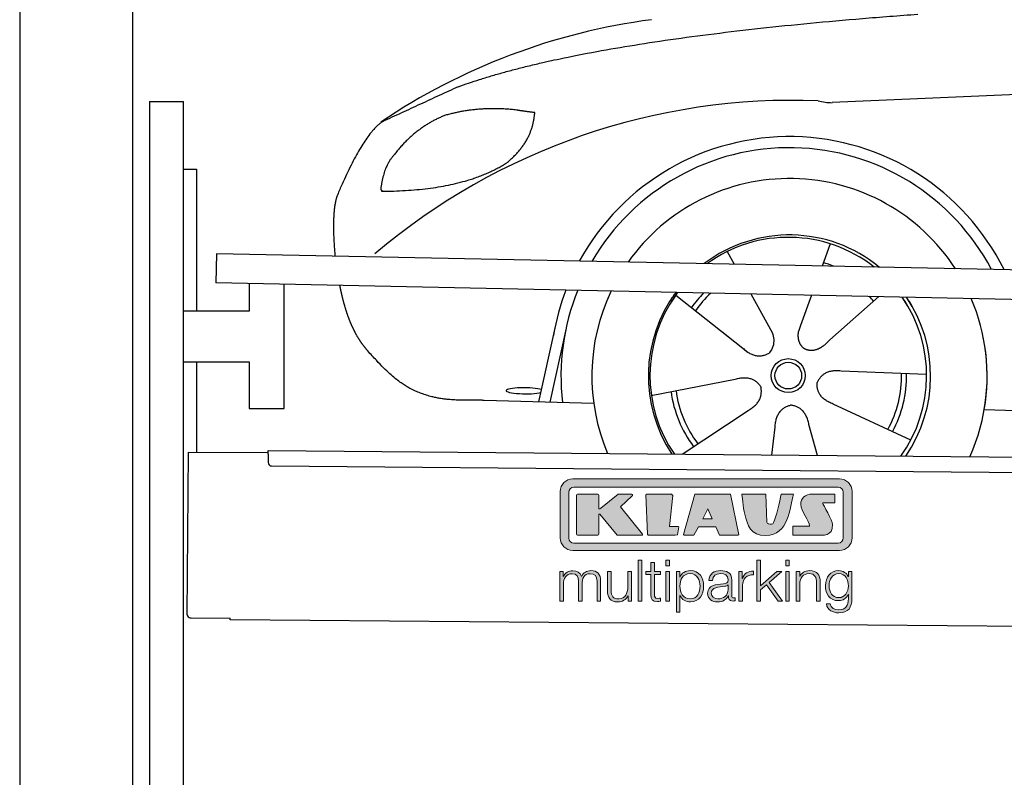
# Model space of a CAD drawing. Header units: millimetres. Extents: x -411 to 6777, y 0 to 6777.
# Tile 2 of 6: x 0 to 1744, y 4015 to 5357. Entities that reach past the tile are written whole.
import ezdxf

# ---------------------------------------------------------------- set-up
doc = ezdxf.new("R2010")
doc.units = ezdxf.units.MM
for name, color, linetype, lineweight in [('car', 10, 'Continuous', 25), ('Gebäude', 7, 'Continuous', 25), ('Logo', 7, 'Continuous', 25), ('Plattform', 7, 'Continuous', 25), ('Ständer hinten', 7, 'Continuous', 25)]:
    doc.layers.add(name, color=color, linetype=linetype, lineweight=lineweight)

# ---------------------------------------------------------------- blocks, each defined once
blk = doc.blocks.new('Car')
at = {"layer": 'car'}
for p, q in [((1389.6, 4973), (1375.7, 4933.4)), ((1207.5, 4957.6), (1220.2, 4935.1)), ((1249.8, 4882.9), (1288.3, 4814.6)), ((1117.2, 4879.5), (1236.7, 4786.6)), ((1357.5, 4881.6), (1338.5, 4827.7)), ((1476.7, 4880.2), (1390.5, 4802.7)), ((876.6, 4688.2), (903.9, 4819.2)), ((923.4, 4818.9), (896.1, 4687.9)), ((1199.3, 4815.7), (1245.8, 4779.5)), ((1338.5, 4827.7), (1334.8, 4817.3)), ((1562.6, 4742.7), (1411.3, 4747.7)), ((1075.5, 4701.5), (1223.9, 4731.8)), ((973.6, 4686.5), (779.4, 4690)), ((1131, 4597.7), (1247.2, 4676.5)), ((1535.5, 4626.5), (1397.6, 4689.2)), ((1665.2, 4681.7), (3714.2, 4647)), ((1289.7, 4597.8), (1295.3, 4647.4)), ((1370.9, 4597.9), (1355.1, 4652.5))]:
    blk.add_line(p, q, dxfattribs=at)
for radius in [30.1, 23.6]:
    blk.add_circle((1317.7, 4738.7), radius, dxfattribs=at)
for centre, radius, start, end in [((1226.7, 4255.6), 1122.3, 98.0395, 124.4377), ((1331.3, 4085.2), 1141.2, 88.2487, 130.916), ((1392.6, 5340.2), 117.4, 256.9855, 269.1884), ((1319.8, 4737.9), 424.2, 26.9197, 151.8432), ((1319.8, 4737.9), 404.6, 28.3768, 150.3862), ((1319.8, 4737.9), 350, 33.4585, 145.3045), ((1319.8, 4737.9), 250, 51.0494, 127.7135), ((1317.7, 4738.7), 245, 52.2371, 126.5259), ((1317.7, 4738.7), 209.6, 68.0621, 73.3995), ((1319.8, 4737.9), 424.2, 159.4632, 170.7471), ((1319.8, 4737.9), 404.6, 158.4572, 187.1619), ((1319.8, 4737.9), 350, 155.0104, 203.6179), ((1319.8, 4737.9), 350, 155.0104, 157.8717), ((1319.8, 4737.9), 250, 144.1237, 214.1037), ((1319.8, 4737.9), 250, 144.1237, 148.496), ((1317.7, 4738.7), 245, 143.5289, 148.0172), ((1317.7, 4738.7), 209.6, 136.2024, 145.3995), ((1317.7, 4738.7), 200.6, 133.7482, 145.5463), ((1317.7, 4738.7), 245, 144.9266, 215.1376), ((1317.7, 4738.7), 200.6, 41.6402, 44.9032), ((1317.7, 4738.7), 245, 30.7457, 35.1225), ((1317.7, 4738.7), 245, 324.9119, 35.1225), ((1319.8, 4737.9), 250, 30.267, 34.5277), ((1319.8, 4737.9), 250, 325.9458, 34.5277), ((1319.8, 4737.9), 350, 350.7505, 23.641), ((1319.8, 4737.9), 350, 336.4317, 11.924), ((1317.7, 4738.7), 200.6, 332.1152, 1.5463), ((1317.7, 4738.7), 209.6, 332.262, 1.3995), ((1317.7, 4738.7), 209.6, 188.262, 217.3995), ((1317.7, 4738.7), 200.6, 188.1152, 217.5463)]:
    blk.add_arc(centre, radius, start, end, dxfattribs=at)
blk.add_ellipse((851.9, 4707.6), major_axis=(33.6, 0), ratio=0.157274, start_param=0.513473, end_param=5.704241, dxfattribs=at)
for points, degree in [([(728.6, 5245), (964.4, 5333.8), (1541, 5381)], 2), ([(4699.6, 5337), (3823, 5357.3), (1391, 5222.9)], 2), ([(728.6, 5245), (594.9, 5181.9)], 1), ([(831.9, 5204.7), (764.2, 5211.8), (705, 5193.8)], 2), ([(815.6, 5111.1), (861.3, 5148.5), (864.5, 5200.4)], 2), ([(864.5, 5200.4), (846.8, 5202.3), (831.9, 5204.7)], 2), ([(594.9, 5181.9), (560.5, 5158.8), (516.4, 5051.3)], 2), ([(705, 5193.8), (652.9, 5172.6), (615.3, 5122.3)], 2), ([(615.3, 5122.3), (597.2, 5102.3), (592.9, 5061)], 2), ([(594.2, 5058.7), (738.9, 5060.6), (815.6, 5111.1)], 2), ([(592.9, 5061), (596.3, 5060.8), (594.2, 5058.7)], 2), ([(516.4, 5051.3), (510.1, 5035.4), (508.3, 5006.9), (509.7, 4974.5), (513.3, 4942.7)], 4), ([(1236.7, 4786.6), (1260.2, 4764.9), (1283.4, 4778.4)], 2), ([(1411.3, 4747.7), (1379.6, 4751.4), (1368.8, 4726.8)], 2), ([(1223.9, 4731.8), (1254.5, 4740.8), (1269.3, 4718.4)], 2), ([(1397.6, 4689.2), (1367.5, 4700), (1368.8, 4726.8)], 2), ([(1247.2, 4676.5), (1275, 4692.2), (1269.3, 4718.4)], 2), ([(1295.3, 4647.4), (1296.2, 4679.4), (1322.1, 4686.5)], 2), ([(1355.1, 4652.5), (1348.8, 4683.8), (1322.1, 4686.5)], 2)]:
    blk.add_open_spline(points, degree=degree, dxfattribs=at)
for points, degree, knots in [([(521.6, 4891.4), (522.5, 4887.2), (523.4, 4883), (524.4, 4878.9), (525.4, 4874.8), (529, 4860), (533.1, 4846.4), (537.6, 4834), (542.6, 4822.7)], 4, [0.4914944, 0.4914944, 0.4914944, 0.4914944, 0.4914944, 0.5422469, 0.5422469, 0.5422469, 0.5422469, 0.728655, 0.728655, 0.728655, 0.728655, 0.728655]), ([(542.3, 4823.4), (543.7, 4820.2), (545.1, 4817.1), (546.6, 4814.1), (548, 4811.3), (553.8, 4800.2), (559.8, 4790.9), (566.1, 4783), (572.7, 4775.6)], 4, [0.7288005, 0.7288005, 0.7288005, 0.7288005, 0.7288005, 0.7843928, 0.7843928, 0.7843928, 0.7843928, 1, 1, 1, 1, 1]), ([(1288.3, 4814.6), (1290, 4810.5), (1291, 4806.6), (1291.3, 4802.7), (1292.1, 4794.1), (1289.4, 4786), (1283.4, 4778.4)], 3, [0.2167758, 0.2167758, 0.2167758, 0.2167758, 0.4600873, 0.4600873, 0.4600873, 1, 1, 1, 1]), ([(1334.8, 4817.3), (1334.2, 4814.2), (1334, 4811.2), (1334.1, 4808.2), (1334.5, 4805.4), (1335.3, 4799.7), (1337.4, 4794.3), (1340.9, 4789.8), (1345.9, 4786.8)], 4, [0.3191838, 0.3191838, 0.3191838, 0.3191838, 0.3191838, 0.5438253, 0.5438253, 0.5438253, 0.5438253, 1, 1, 1, 1, 1]), ([(1390.5, 4802.7), (1390.5, 4802.7), (1390.5, 4802.7), (1390.5, 4802.7), (1390.5, 4802.7), (1381.5, 4792.8), (1370.9, 4782.8), (1356.7, 4780.3), (1345.9, 4786.8)], 4, [-0.000003, -0.000003, -0.000003, -0.000003, -0.000003, 0, 0, 0, 0, 1, 1, 1, 1, 1]), ([(779.4, 4690), (754.7, 4690.4), (699.1, 4686.3), (662.9, 4699.9), (619, 4724.6), (572.7, 4775.6)], 4, [0, 0, 0, 0, 0, 0.597866, 1, 1, 1, 1, 1])]:
    blk.add_open_spline(points, degree=degree, knots=knots, dxfattribs=at)
blk = doc.blocks.new('KLAUS')
at = {"layer": 'Logo'}
h = blk.add_hatch(color=8, dxfattribs=at)
h.dxf.hatch_style = 2
edge = h.paths.add_edge_path()
edge.add_spline(control_points=[(3.6, 29.09), (2.88, 29.09), (2.3, 28.51), (2.3, 27.8), (2.3, 27.8), (2.3, 16.11), (2.3, 16.11), (2.3, 15.39), (2.88, 14.81), (3.6, 14.81), (3.6, 14.81), (71.16, 14.81), (71.16, 14.81), (71.88, 14.81), (72.46, 15.39), (72.46, 16.11), (72.46, 16.11), (72.46, 27.8), (72.46, 27.8), (72.46, 28.51), (71.88, 29.09), (71.16, 29.09), (71.16, 29.09), (3.6, 29.09), (3.6, 29.09), (3.6, 29.09), (3.6, 29.09), (3.6, 29.09)], knot_values=[0, 0, 0, 0, 1, 1, 1, 2, 2, 2, 3, 3, 3, 4, 4, 4, 5, 5, 5, 6, 6, 6, 7, 7, 7, 8, 8, 8, 9, 9, 9, 9], degree=3, periodic=0)
edge = h.paths.add_edge_path()
edge.add_spline(control_points=[(3.35, 31.23), (3.35, 31.23), (71.47, 31.23), (71.47, 31.23), (73.26, 31.23), (74.71, 29.77), (74.71, 27.99), (74.71, 27.99), (74.71, 16.17), (74.71, 16.17), (74.71, 14.38), (73.26, 12.93), (71.47, 12.93), (71.47, 12.93), (3.35, 12.93), (3.35, 12.93), (1.56, 12.93), (0.11, 14.38), (0.11, 16.17), (0.11, 16.17), (0.11, 27.99), (0.11, 27.99), (0.11, 29.77), (1.56, 31.23), (3.35, 31.23), (3.35, 31.23), (3.35, 31.23), (3.35, 31.23)], knot_values=[0, 0, 0, 0, 1, 1, 1, 2, 2, 2, 3, 3, 3, 4, 4, 4, 5, 5, 5, 6, 6, 6, 7, 7, 7, 8, 8, 8, 9, 9, 9, 9], degree=3, periodic=0)
h = blk.add_hatch(color=8, dxfattribs=at)
h.dxf.hatch_style = 2
edge = h.paths.add_edge_path()
edge.add_spline(control_points=[(4.5, 27.33), (4.5, 27.33), (9.7, 27.33), (9.7, 27.33), (9.84, 27.33), (9.96, 27.22), (9.96, 27.08), (9.96, 27.08), (9.96, 23.69), (9.96, 23.69), (9.96, 23.69), (9.94, 23.64), (10.04, 23.59), (10.14, 23.53), (10.2, 23.57), (10.2, 23.57), (10.2, 23.57), (10.51, 23.75), (10.51, 23.75), (10.51, 23.75), (14.94, 27.33), (14.94, 27.33), (14.94, 27.33), (18.41, 27.33), (18.41, 27.33), (18.41, 27.33), (18.49, 27.33), (18.56, 27.2), (18.65, 27.04), (18.53, 26.91), (18.53, 26.91), (18.53, 26.91), (15.49, 24.11), (15.49, 24.11), (15.49, 24.11), (21.14, 17.06), (21.14, 17.06), (21.14, 17.06), (21.13, 16.91), (21.13, 16.91), (21.08, 16.84), (20.99, 16.82), (20.99, 16.82), (20.99, 16.82), (14.7, 16.82), (14.7, 16.82), (14.7, 16.82), (10.26, 22.17), (10.26, 22.17), (10.26, 22.17), (10.19, 22.24), (10.08, 22.21), (9.97, 22.18), (9.96, 22.11), (9.96, 22.11), (9.96, 22.11), (9.96, 17.08), (9.96, 17.08), (9.96, 16.94), (9.84, 16.82), (9.7, 16.82), (9.7, 16.82), (4.5, 16.82), (4.5, 16.82), (4.36, 16.82), (4.25, 16.94), (4.25, 17.08), (4.25, 17.08), (4.25, 27.08), (4.25, 27.08), (4.25, 27.22), (4.36, 27.33), (4.5, 27.33), (4.5, 27.33), (4.5, 27.33), (4.5, 27.33)], knot_values=[0, 0, 0, 0, 1, 1, 1, 2, 2, 2, 3, 3, 3, 4, 4, 4, 5, 5, 5, 6, 6, 6, 7, 7, 7, 8, 8, 8, 9, 9, 9, 10, 10, 10, 11, 11, 11, 12, 12, 12, 13, 13, 13, 14, 14, 14, 15, 15, 15, 16, 16, 16, 17, 17, 17, 18, 18, 18, 19, 19, 19, 20, 20, 20, 21, 21, 21, 22, 22, 22, 23, 23, 23, 24, 24, 24, 25, 25, 25, 25], degree=3, periodic=0)
h = blk.add_hatch(color=8, dxfattribs=at)
h.dxf.hatch_style = 2
h.paths.add_polyline_path([(22.42, 17.06), (21.97, 27.15), (22.24, 27.33), (28.55, 27.33), (28.86, 26.97), (28.01, 19.08), (30.26, 19.07), (30.44, 18.95), (30.08, 16.95), (29.49, 16.82), (22.6, 16.82)])
h = blk.add_hatch(color=8, dxfattribs=at)
h.paths.add_polyline_path([(36.52, 21.01), (38.93, 21.01), (37.87, 23.57)])
h.paths.add_polyline_path([(34.52, 27.33), (43.65, 27.33), (45.76, 16.94), (45.57, 16.82), (40.83, 16.82), (39.89, 18.95), (35.42, 18.95), (34.27, 16.82), (31.78, 16.82), (31.66, 17)])
h = blk.add_hatch(color=8, dxfattribs=at)
h.dxf.hatch_style = 2
edge = h.paths.add_edge_path()
edge.add_spline(control_points=[(52.69, 27.32), (52.69, 27.32), (52.88, 20.14), (52.88, 20.14), (53.01, 19.89), (53.2, 19.77), (53.43, 19.71), (53.91, 19.59), (54.43, 19.57), (54.64, 20.03), (55.23, 21.34), (56.27, 25.45), (56.6, 27.33), (56.6, 27.33), (59.77, 27.33), (59.77, 27.33), (58.77, 23.9), (58.56, 16.82), (52.63, 16.76), (48.72, 16.72), (48.01, 19.35), (47.27, 22.24), (46.89, 23.68), (46.54, 27.33), (46.54, 27.33), (46.54, 27.33), (52.69, 27.32), (52.69, 27.32), (52.69, 27.32), (52.69, 27.32), (52.69, 27.32)], knot_values=[0, 0, 0, 0, 1, 1, 1, 2, 2, 2, 3, 3, 3, 4, 4, 4, 5, 5, 5, 6, 6, 6, 7, 7, 7, 8, 8, 8, 9, 9, 9, 10, 10, 10, 10], degree=3, periodic=0)
h = blk.add_hatch(color=8, dxfattribs=at)
h.dxf.hatch_style = 2
edge = h.paths.add_edge_path()
edge.add_spline(control_points=[(64.46, 27.33), (64.46, 27.33), (70.31, 27.33), (70.31, 27.33), (70.31, 26.52), (70.31, 26.02), (70.31, 25.12), (70.31, 25.12), (67.3, 25.12), (67.3, 25.12), (67.24, 25.04), (67.25, 25.11), (67.25, 24.91), (67.25, 24.88), (69.73, 20.38), (69.73, 19.57), (69.73, 16.4), (67.22, 16.81), (65.9, 16.82), (65.9, 16.82), (59.59, 16.82), (59.59, 16.82), (59.59, 17.76), (59.59, 18.23), (59.59, 19.14), (59.59, 19.14), (63.75, 19.14), (63.75, 19.14), (63.82, 19.22), (63.81, 19.11), (63.81, 19.31), (63.81, 20.32), (61.58, 23.06), (61.58, 24.63), (61.58, 26.33), (62.83, 27.34), (64.46, 27.33), (64.46, 27.33), (64.46, 27.33), (64.46, 27.33)], knot_values=[0, 0, 0, 0, 1, 1, 1, 2, 2, 2, 3, 3, 3, 4, 4, 4, 5, 5, 5, 6, 6, 6, 7, 7, 7, 8, 8, 8, 9, 9, 9, 10, 10, 10, 11, 11, 11, 12, 12, 12, 13, 13, 13, 13], degree=3, periodic=0)
h = blk.add_hatch(color=30, dxfattribs=at)
h.dxf.hatch_style = 2
h.paths.add_polyline_path([(20.07, 0), (20.99, 0), (20.99, 10.45), (20.07, 10.45)])
h = blk.add_hatch(color=30, dxfattribs=at)
h.paths.add_polyline_path([(27.1, 0), (28.03, 0), (28.03, 7.55), (27.1, 7.55)])
h.paths.add_polyline_path([(27.1, 8.98), (28.03, 8.98), (28.03, 10.45), (27.1, 10.45)])
h = blk.add_hatch(color=30, dxfattribs=at)
h.dxf.hatch_style = 2
h.paths.add_polyline_path([(50.4, 0), (51.32, 0), (51.32, 2.87), (52.82, 4.11), (55.8, 0), (56.96, 0), (53.52, 4.76), (56.74, 7.55), (55.51, 7.55), (51.32, 3.89), (51.32, 10.45), (50.4, 10.45)])
h = blk.add_hatch(color=30, dxfattribs=at)
h.paths.add_polyline_path([(57.74, 0), (58.66, 0), (58.66, 7.55), (57.74, 7.55)])
h.paths.add_polyline_path([(57.74, 8.98), (58.66, 8.98), (58.66, 10.45), (57.74, 10.45)])
h = blk.add_hatch(color=30, dxfattribs=at)
h.dxf.hatch_style = 2
edge = h.paths.add_edge_path()
edge.add_spline(control_points=[(0, 0), (0, 0), (0.92, 0), (0.92, 0), (0.92, 0), (0.92, 4.22), (0.92, 4.22), (0.94, 5.8), (1.58, 7), (3.18, 7), (4.35, 7), (4.77, 6.15), (4.76, 5.12), (4.76, 5.12), (4.76, 0), (4.76, 0), (4.76, 0), (5.68, 0), (5.68, 0), (5.68, 0), (5.68, 4.27), (5.68, 4.27), (5.68, 5.68), (6.14, 7), (7.73, 7), (9.05, 7), (9.52, 6.32), (9.52, 5.08), (9.52, 5.08), (9.52, 0), (9.52, 0), (9.52, 0), (10.44, 0), (10.44, 0), (10.44, 0), (10.44, 5.12), (10.44, 5.12), (10.44, 6.91), (9.59, 7.77), (7.94, 7.77), (6.94, 7.77), (5.99, 7.29), (5.54, 6.3), (5.26, 7.29), (4.36, 7.77), (3.37, 7.77), (2.17, 7.77), (1.38, 7.19), (0.89, 6.28), (0.89, 6.28), (0.85, 6.28), (0.85, 6.28), (0.85, 6.28), (0.85, 7.55), (0.85, 7.55), (0.85, 7.55), (0, 7.55), (0, 7.55), (0, 7.55), (0, 0), (0, 0), (0, 0), (0, 0), (0, 0)], knot_values=[0, 0, 0, 0, 1, 1, 1, 2, 2, 2, 3, 3, 3, 4, 4, 4, 5, 5, 5, 6, 6, 6, 7, 7, 7, 8, 8, 8, 9, 9, 9, 10, 10, 10, 11, 11, 11, 12, 12, 12, 13, 13, 13, 14, 14, 14, 15, 15, 15, 16, 16, 16, 17, 17, 17, 18, 18, 18, 19, 19, 19, 20, 20, 20, 21, 21, 21, 21], degree=3, periodic=0)
h = blk.add_hatch(color=30, dxfattribs=at)
h.dxf.hatch_style = 2
edge = h.paths.add_edge_path()
edge.add_spline(control_points=[(18.31, 7.55), (18.31, 7.55), (17.39, 7.55), (17.39, 7.55), (17.39, 7.55), (17.39, 3.59), (17.39, 3.59), (17.39, 2.05), (16.7, 0.56), (15.12, 0.56), (13.66, 0.56), (13.15, 1.27), (13.1, 2.64), (13.1, 2.64), (13.1, 7.55), (13.1, 7.55), (13.1, 7.55), (12.18, 7.55), (12.18, 7.55), (12.18, 7.55), (12.18, 2.65), (12.18, 2.65), (12.18, 0.89), (12.93, -0.22), (14.83, -0.22), (15.96, -0.22), (16.95, 0.35), (17.44, 1.36), (17.44, 1.36), (17.47, 1.36), (17.47, 1.36), (17.47, 1.36), (17.47, 0), (17.47, 0), (17.47, 0), (18.31, 0), (18.31, 0), (18.31, 0), (18.31, 7.55), (18.31, 7.55), (18.31, 7.55), (18.31, 7.55), (18.31, 7.55)], knot_values=[0, 0, 0, 0, 1, 1, 1, 2, 2, 2, 3, 3, 3, 4, 4, 4, 5, 5, 5, 6, 6, 6, 7, 7, 7, 8, 8, 8, 9, 9, 9, 10, 10, 10, 11, 11, 11, 12, 12, 12, 13, 13, 13, 14, 14, 14, 14], degree=3, periodic=0)
h = blk.add_hatch(color=30, dxfattribs=at)
h.dxf.hatch_style = 2
edge = h.paths.add_edge_path()
edge.add_spline(control_points=[(24.22, 9.82), (24.22, 9.82), (23.3, 9.82), (23.3, 9.82), (23.3, 9.82), (23.3, 7.55), (23.3, 7.55), (23.3, 7.55), (21.98, 7.55), (21.98, 7.55), (21.98, 7.55), (21.98, 6.78), (21.98, 6.78), (21.98, 6.78), (23.3, 6.78), (23.3, 6.78), (23.3, 6.78), (23.3, 1.61), (23.3, 1.61), (23.28, 0.32), (23.71, -0.09), (24.94, -0.09), (25.22, -0.09), (25.48, -0.06), (25.76, -0.06), (25.76, -0.06), (25.76, 0.73), (25.76, 0.73), (25.5, 0.7), (25.23, 0.69), (24.97, 0.69), (24.31, 0.73), (24.22, 1.08), (24.22, 1.68), (24.22, 1.68), (24.22, 6.78), (24.22, 6.78), (24.22, 6.78), (25.76, 6.78), (25.76, 6.78), (25.76, 6.78), (25.76, 7.55), (25.76, 7.55), (25.76, 7.55), (24.22, 7.55), (24.22, 7.55), (24.22, 7.55), (24.22, 9.82), (24.22, 9.82), (24.22, 9.82), (24.22, 9.82), (24.22, 9.82)], knot_values=[0, 0, 0, 0, 1, 1, 1, 2, 2, 2, 3, 3, 3, 4, 4, 4, 5, 5, 5, 6, 6, 6, 7, 7, 7, 8, 8, 8, 9, 9, 9, 10, 10, 10, 11, 11, 11, 12, 12, 12, 13, 13, 13, 14, 14, 14, 15, 15, 15, 16, 16, 16, 17, 17, 17, 17], degree=3, periodic=0)
h = blk.add_hatch(color=30, dxfattribs=at)
edge = h.paths.add_edge_path()
edge.add_spline(control_points=[(35.84, 3.78), (35.84, 2.21), (35.12, 0.56), (33.37, 0.56), (31.4, 0.56), (30.72, 2.21), (30.72, 3.78), (30.72, 5.49), (31.33, 7), (33.37, 7), (35.12, 7), (35.84, 5.34), (35.84, 3.78), (35.84, 3.78), (35.84, 3.78), (35.84, 3.78)], knot_values=[0, 0, 0, 0, 1, 1, 1, 2, 2, 2, 3, 3, 3, 4, 4, 4, 5, 5, 5, 5], degree=3, periodic=0)
edge = h.paths.add_edge_path()
edge.add_spline(control_points=[(29.79, -2.8), (29.79, -2.8), (30.72, -2.8), (30.72, -2.8), (30.72, -2.8), (30.72, 1.43), (30.72, 1.43), (30.72, 1.43), (30.74, 1.43), (30.74, 1.43), (31.14, 0.35), (32.24, -0.22), (33.37, -0.22), (35.66, -0.22), (36.76, 1.64), (36.76, 3.78), (36.76, 5.91), (35.66, 7.77), (33.37, 7.77), (32.15, 7.77), (31.1, 7.14), (30.67, 6.12), (30.67, 6.12), (30.64, 6.12), (30.64, 6.12), (30.64, 6.12), (30.64, 7.55), (30.64, 7.55), (30.64, 7.55), (29.79, 7.55), (29.79, 7.55), (29.79, 7.55), (29.79, -2.8), (29.79, -2.8), (29.79, -2.8), (29.79, -2.8), (29.79, -2.8)], knot_values=[0, 0, 0, 0, 1, 1, 1, 2, 2, 2, 3, 3, 3, 4, 4, 4, 5, 5, 5, 6, 6, 6, 7, 7, 7, 8, 8, 8, 9, 9, 9, 10, 10, 10, 11, 11, 11, 12, 12, 12, 12], degree=3, periodic=0)
h = blk.add_hatch(color=30, dxfattribs=at)
edge = h.paths.add_edge_path()
edge.add_spline(control_points=[(43.03, 2.93), (43.04, 1.45), (41.8, 0.56), (40.39, 0.56), (39.53, 0.56), (38.71, 1.13), (38.71, 2.05), (38.71, 3.53), (40.66, 3.51), (42.22, 3.79), (42.47, 3.84), (42.88, 3.91), (43, 4.13), (43, 4.13), (43.03, 4.13), (43.03, 4.13), (43.03, 4.13), (43.03, 2.93), (43.03, 2.93), (43.03, 2.93), (43.03, 2.93), (43.03, 2.93)], knot_values=[0, 0, 0, 0, 1, 1, 1, 2, 2, 2, 3, 3, 3, 4, 4, 4, 5, 5, 5, 6, 6, 6, 7, 7, 7, 7], degree=3, periodic=0)
edge = h.paths.add_edge_path()
edge.add_spline(control_points=[(39.03, 5.24), (39.06, 6.47), (39.91, 7), (41.05, 7), (42.14, 7), (43.03, 6.69), (43.03, 5.45), (43.03, 4.61), (42.6, 4.51), (41.84, 4.42), (39.85, 4.19), (37.79, 4.11), (37.79, 1.99), (37.79, 0.47), (38.93, -0.22), (40.32, -0.22), (41.77, -0.22), (42.43, 0.34), (43.07, 1.32), (43.07, 1.32), (43.1, 1.32), (43.1, 1.32), (43.1, 0.53), (43.25, 0), (44.19, 0), (44.43, 0), (44.58, 0.01), (44.79, 0.06), (44.79, 0.06), (44.79, 0.83), (44.79, 0.83), (44.71, 0.81), (44.6, 0.78), (44.49, 0.78), (44.13, 0.78), (43.95, 0.98), (43.95, 1.33), (43.95, 1.33), (43.95, 5.34), (43.95, 5.34), (43.95, 7.36), (42.5, 7.77), (41.17, 7.77), (39.44, 7.77), (38.2, 7.01), (38.11, 5.24), (38.11, 5.24), (39.03, 5.24), (39.03, 5.24), (39.03, 5.24), (39.03, 5.24), (39.03, 5.24)], knot_values=[0, 0, 0, 0, 1, 1, 1, 2, 2, 2, 3, 3, 3, 4, 4, 4, 5, 5, 5, 6, 6, 6, 7, 7, 7, 8, 8, 8, 9, 9, 9, 10, 10, 10, 11, 11, 11, 12, 12, 12, 13, 13, 13, 14, 14, 14, 15, 15, 15, 16, 16, 16, 17, 17, 17, 17], degree=3, periodic=0)
h = blk.add_hatch(color=30, dxfattribs=at)
h.dxf.hatch_style = 2
edge = h.paths.add_edge_path()
edge.add_spline(control_points=[(45.79, 0), (45.79, 0), (46.71, 0), (46.71, 0), (46.71, 0), (46.71, 4.03), (46.71, 4.03), (46.71, 5.59), (47.85, 6.82), (49.52, 6.73), (49.52, 6.73), (49.52, 7.66), (49.52, 7.66), (48.16, 7.72), (47.14, 7), (46.67, 5.78), (46.67, 5.78), (46.64, 5.78), (46.64, 5.78), (46.64, 5.78), (46.64, 7.55), (46.64, 7.55), (46.64, 7.55), (45.79, 7.55), (45.79, 7.55), (45.79, 7.55), (45.79, 0), (45.79, 0), (45.79, 0), (45.79, 0), (45.79, 0)], knot_values=[0, 0, 0, 0, 1, 1, 1, 2, 2, 2, 3, 3, 3, 4, 4, 4, 5, 5, 5, 6, 6, 6, 7, 7, 7, 8, 8, 8, 9, 9, 9, 10, 10, 10, 10], degree=3, periodic=0)
h = blk.add_hatch(color=30, dxfattribs=at)
h.dxf.hatch_style = 2
edge = h.paths.add_edge_path()
edge.add_spline(control_points=[(60.41, 0), (60.41, 0), (61.33, 0), (61.33, 0), (61.33, 0), (61.33, 4.41), (61.33, 4.41), (61.36, 5.89), (62.24, 7), (63.7, 7), (65.2, 7), (65.62, 6.02), (65.62, 4.71), (65.62, 4.71), (65.62, 0), (65.62, 0), (65.62, 0), (66.54, 0), (66.54, 0), (66.54, 0), (66.54, 4.86), (66.54, 4.86), (66.54, 6.66), (65.9, 7.77), (63.78, 7.77), (62.71, 7.77), (61.7, 7.16), (61.36, 6.25), (61.36, 6.25), (61.33, 6.25), (61.33, 6.25), (61.33, 6.25), (61.33, 7.55), (61.33, 7.55), (61.33, 7.55), (60.41, 7.55), (60.41, 7.55), (60.41, 7.55), (60.41, 0), (60.41, 0), (60.41, 0), (60.41, 0), (60.41, 0)], knot_values=[0, 0, 0, 0, 1, 1, 1, 2, 2, 2, 3, 3, 3, 4, 4, 4, 5, 5, 5, 6, 6, 6, 7, 7, 7, 8, 8, 8, 9, 9, 9, 10, 10, 10, 11, 11, 11, 12, 12, 12, 13, 13, 13, 14, 14, 14, 14], degree=3, periodic=0)
h = blk.add_hatch(color=30, dxfattribs=at)
edge = h.paths.add_edge_path()
edge.add_spline(control_points=[(71.32, 0.86), (69.62, 0.86), (68.83, 2.34), (68.83, 3.86), (68.83, 5.43), (69.56, 7), (71.32, 7), (73.06, 7), (73.75, 5.34), (73.75, 3.86), (73.75, 2.33), (72.91, 0.86), (71.32, 0.86), (71.32, 0.86), (71.32, 0.86), (71.32, 0.86)], knot_values=[0, 0, 0, 0, 1, 1, 1, 2, 2, 2, 3, 3, 3, 4, 4, 4, 5, 5, 5, 5], degree=3, periodic=0)
edge = h.paths.add_edge_path()
edge.add_spline(control_points=[(74.67, 7.55), (74.67, 7.55), (73.75, 7.55), (73.75, 7.55), (73.75, 7.55), (73.75, 6.25), (73.75, 6.25), (73.75, 6.25), (73.72, 6.25), (73.72, 6.25), (73.35, 7.09), (72.41, 7.77), (71.32, 7.77), (69.13, 7.77), (67.9, 6.05), (67.9, 3.97), (67.9, 1.82), (68.9, 0.09), (71.32, 0.09), (72.4, 0.09), (73.29, 0.72), (73.72, 1.64), (73.72, 1.64), (73.75, 1.64), (73.75, 1.64), (73.75, 1.64), (73.75, 0.61), (73.75, 0.61), (73.75, -1.23), (73.01, -2.24), (71.32, -2.24), (70.29, -2.24), (69.31, -1.85), (69.1, -0.73), (69.1, -0.73), (68.18, -0.73), (68.18, -0.73), (68.31, -2.34), (69.81, -3.02), (71.32, -3.02), (73.79, -3.02), (74.65, -1.64), (74.67, 0.61), (74.67, 0.61), (74.67, 7.55), (74.67, 7.55), (74.67, 7.55), (74.67, 7.55), (74.67, 7.55)], knot_values=[0, 0, 0, 0, 1, 1, 1, 2, 2, 2, 3, 3, 3, 4, 4, 4, 5, 5, 5, 6, 6, 6, 7, 7, 7, 8, 8, 8, 9, 9, 9, 10, 10, 10, 11, 11, 11, 12, 12, 12, 13, 13, 13, 14, 14, 14, 15, 15, 15, 16, 16, 16, 16], degree=3, periodic=0)
at = {"layer": 'Logo', "lineweight": 0}
for points in [[(22.42, 17.06), (21.97, 27.15), (22.24, 27.33), (28.55, 27.33), (28.86, 26.97), (28.01, 19.08), (30.26, 19.07), (30.44, 18.95), (30.08, 16.95), (29.49, 16.82), (22.6, 16.82), (22.42, 17.06), (22.42, 17.06)], [(34.52, 27.33), (43.65, 27.33), (45.76, 16.94), (45.57, 16.82), (40.83, 16.82), (39.89, 18.95), (35.42, 18.95), (34.27, 16.82), (31.78, 16.82), (31.66, 17), (34.52, 27.33), (34.52, 27.33)], [(36.52, 21.01), (38.93, 21.01), (37.87, 23.57), (36.52, 21.01), (36.52, 21.01)], [(20.07, 0), (20.99, 0), (20.99, 10.45), (20.07, 10.45), (20.07, 0), (20.07, 0)], [(27.1, 8.98), (28.03, 8.98), (28.03, 10.45), (27.1, 10.45), (27.1, 8.98), (27.1, 8.98)], [(50.4, 0), (51.32, 0), (51.32, 2.87), (52.82, 4.11), (55.8, 0), (56.96, 0), (53.52, 4.76), (56.74, 7.55), (55.51, 7.55), (51.32, 3.89), (51.32, 10.45), (50.4, 10.45), (50.4, 0), (50.4, 0)], [(57.74, 8.98), (58.66, 8.98), (58.66, 10.45), (57.74, 10.45), (57.74, 8.98), (57.74, 8.98)], [(27.1, 0), (28.03, 0), (28.03, 7.55), (27.1, 7.55), (27.1, 0), (27.1, 0)], [(57.74, 0), (58.66, 0), (58.66, 7.55), (57.74, 7.55), (57.74, 0), (57.74, 0)]]:
    blk.add_lwpolyline(points, dxfattribs=at)
for points, knots in [([(3.35, 31.23), (3.35, 31.23), (71.47, 31.23), (71.47, 31.23), (73.26, 31.23), (74.71, 29.77), (74.71, 27.99), (74.71, 27.99), (74.71, 16.17), (74.71, 16.17), (74.71, 14.38), (73.26, 12.93), (71.47, 12.93), (71.47, 12.93), (3.35, 12.93), (3.35, 12.93), (1.56, 12.93), (0.11, 14.38), (0.11, 16.17), (0.11, 16.17), (0.11, 27.99), (0.11, 27.99), (0.11, 29.77), (1.56, 31.23), (3.35, 31.23), (3.35, 31.23), (3.35, 31.23), (3.35, 31.23)], [0, 0, 0, 0, 1, 1, 1, 2, 2, 2, 3, 3, 3, 4, 4, 4, 5, 5, 5, 6, 6, 6, 7, 7, 7, 8, 8, 8, 9, 9, 9, 9]), ([(3.6, 29.09), (2.88, 29.09), (2.3, 28.51), (2.3, 27.8), (2.3, 27.8), (2.3, 16.11), (2.3, 16.11), (2.3, 15.39), (2.88, 14.81), (3.6, 14.81), (3.6, 14.81), (71.16, 14.81), (71.16, 14.81), (71.88, 14.81), (72.46, 15.39), (72.46, 16.11), (72.46, 16.11), (72.46, 27.8), (72.46, 27.8), (72.46, 28.51), (71.88, 29.09), (71.16, 29.09), (71.16, 29.09), (3.6, 29.09), (3.6, 29.09), (3.6, 29.09), (3.6, 29.09), (3.6, 29.09)], [0, 0, 0, 0, 1, 1, 1, 2, 2, 2, 3, 3, 3, 4, 4, 4, 5, 5, 5, 6, 6, 6, 7, 7, 7, 8, 8, 8, 9, 9, 9, 9]), ([(4.5, 27.33), (4.5, 27.33), (9.7, 27.33), (9.7, 27.33), (9.84, 27.33), (9.96, 27.22), (9.96, 27.08), (9.96, 27.08), (9.96, 23.69), (9.96, 23.69), (9.96, 23.69), (9.94, 23.64), (10.04, 23.59), (10.14, 23.53), (10.2, 23.57), (10.2, 23.57), (10.2, 23.57), (10.51, 23.75), (10.51, 23.75), (10.51, 23.75), (14.94, 27.33), (14.94, 27.33), (14.94, 27.33), (18.41, 27.33), (18.41, 27.33), (18.41, 27.33), (18.49, 27.33), (18.56, 27.2), (18.65, 27.04), (18.53, 26.91), (18.53, 26.91), (18.53, 26.91), (15.49, 24.11), (15.49, 24.11), (15.49, 24.11), (21.14, 17.06), (21.14, 17.06), (21.14, 17.06), (21.13, 16.91), (21.13, 16.91), (21.08, 16.84), (20.99, 16.82), (20.99, 16.82), (20.99, 16.82), (14.7, 16.82), (14.7, 16.82), (14.7, 16.82), (10.26, 22.17), (10.26, 22.17), (10.26, 22.17), (10.19, 22.24), (10.08, 22.21), (9.97, 22.18), (9.96, 22.11), (9.96, 22.11), (9.96, 22.11), (9.96, 17.08), (9.96, 17.08), (9.96, 16.94), (9.84, 16.82), (9.7, 16.82), (9.7, 16.82), (4.5, 16.82), (4.5, 16.82), (4.36, 16.82), (4.25, 16.94), (4.25, 17.08), (4.25, 17.08), (4.25, 27.08), (4.25, 27.08), (4.25, 27.22), (4.36, 27.33), (4.5, 27.33), (4.5, 27.33), (4.5, 27.33), (4.5, 27.33)], [0, 0, 0, 0, 1, 1, 1, 2, 2, 2, 3, 3, 3, 4, 4, 4, 5, 5, 5, 6, 6, 6, 7, 7, 7, 8, 8, 8, 9, 9, 9, 10, 10, 10, 11, 11, 11, 12, 12, 12, 13, 13, 13, 14, 14, 14, 15, 15, 15, 16, 16, 16, 17, 17, 17, 18, 18, 18, 19, 19, 19, 20, 20, 20, 21, 21, 21, 22, 22, 22, 23, 23, 23, 24, 24, 24, 25, 25, 25, 25]), ([(52.69, 27.32), (52.69, 27.32), (52.88, 20.14), (52.88, 20.14), (53.01, 19.89), (53.2, 19.77), (53.43, 19.71), (53.91, 19.59), (54.43, 19.57), (54.64, 20.03), (55.23, 21.34), (56.27, 25.45), (56.6, 27.33), (56.6, 27.33), (59.77, 27.33), (59.77, 27.33), (58.77, 23.9), (58.56, 16.82), (52.63, 16.76), (48.72, 16.72), (48.01, 19.35), (47.27, 22.24), (46.89, 23.68), (46.54, 27.33), (46.54, 27.33), (46.54, 27.33), (52.69, 27.32), (52.69, 27.32), (52.69, 27.32), (52.69, 27.32), (52.69, 27.32)], [0, 0, 0, 0, 1, 1, 1, 2, 2, 2, 3, 3, 3, 4, 4, 4, 5, 5, 5, 6, 6, 6, 7, 7, 7, 8, 8, 8, 9, 9, 9, 10, 10, 10, 10]), ([(64.46, 27.33), (64.46, 27.33), (70.31, 27.33), (70.31, 27.33), (70.31, 26.52), (70.31, 26.02), (70.31, 25.12), (70.31, 25.12), (67.3, 25.12), (67.3, 25.12), (67.24, 25.04), (67.25, 25.11), (67.25, 24.91), (67.25, 24.88), (69.73, 20.38), (69.73, 19.57), (69.73, 16.4), (67.22, 16.81), (65.9, 16.82), (65.9, 16.82), (59.59, 16.82), (59.59, 16.82), (59.59, 17.76), (59.59, 18.23), (59.59, 19.14), (59.59, 19.14), (63.75, 19.14), (63.75, 19.14), (63.82, 19.22), (63.81, 19.11), (63.81, 19.31), (63.81, 20.32), (61.58, 23.06), (61.58, 24.63), (61.58, 26.33), (62.83, 27.34), (64.46, 27.33), (64.46, 27.33), (64.46, 27.33), (64.46, 27.33)], [0, 0, 0, 0, 1, 1, 1, 2, 2, 2, 3, 3, 3, 4, 4, 4, 5, 5, 5, 6, 6, 6, 7, 7, 7, 8, 8, 8, 9, 9, 9, 10, 10, 10, 11, 11, 11, 12, 12, 12, 13, 13, 13, 13]), ([(0, 0), (0, 0), (0.92, 0), (0.92, 0), (0.92, 0), (0.92, 4.22), (0.92, 4.22), (0.94, 5.8), (1.58, 7), (3.18, 7), (4.35, 7), (4.77, 6.15), (4.76, 5.12), (4.76, 5.12), (4.76, 0), (4.76, 0), (4.76, 0), (5.68, 0), (5.68, 0), (5.68, 0), (5.68, 4.27), (5.68, 4.27), (5.68, 5.68), (6.14, 7), (7.73, 7), (9.05, 7), (9.52, 6.32), (9.52, 5.08), (9.52, 5.08), (9.52, 0), (9.52, 0), (9.52, 0), (10.44, 0), (10.44, 0), (10.44, 0), (10.44, 5.12), (10.44, 5.12), (10.44, 6.91), (9.59, 7.77), (7.94, 7.77), (6.94, 7.77), (5.99, 7.29), (5.54, 6.3), (5.26, 7.29), (4.36, 7.77), (3.37, 7.77), (2.17, 7.77), (1.38, 7.19), (0.89, 6.28), (0.89, 6.28), (0.85, 6.28), (0.85, 6.28), (0.85, 6.28), (0.85, 7.55), (0.85, 7.55), (0.85, 7.55), (0, 7.55), (0, 7.55), (0, 7.55), (0, 0), (0, 0), (0, 0), (0, 0), (0, 0)], [0, 0, 0, 0, 1, 1, 1, 2, 2, 2, 3, 3, 3, 4, 4, 4, 5, 5, 5, 6, 6, 6, 7, 7, 7, 8, 8, 8, 9, 9, 9, 10, 10, 10, 11, 11, 11, 12, 12, 12, 13, 13, 13, 14, 14, 14, 15, 15, 15, 16, 16, 16, 17, 17, 17, 18, 18, 18, 19, 19, 19, 20, 20, 20, 21, 21, 21, 21]), ([(18.31, 7.55), (18.31, 7.55), (17.39, 7.55), (17.39, 7.55), (17.39, 7.55), (17.39, 3.59), (17.39, 3.59), (17.39, 2.05), (16.7, 0.56), (15.12, 0.56), (13.66, 0.56), (13.15, 1.27), (13.1, 2.64), (13.1, 2.64), (13.1, 7.55), (13.1, 7.55), (13.1, 7.55), (12.18, 7.55), (12.18, 7.55), (12.18, 7.55), (12.18, 2.65), (12.18, 2.65), (12.18, 0.89), (12.93, -0.22), (14.83, -0.22), (15.96, -0.22), (16.95, 0.35), (17.44, 1.36), (17.44, 1.36), (17.47, 1.36), (17.47, 1.36), (17.47, 1.36), (17.47, 0), (17.47, 0), (17.47, 0), (18.31, 0), (18.31, 0), (18.31, 0), (18.31, 7.55), (18.31, 7.55), (18.31, 7.55), (18.31, 7.55), (18.31, 7.55)], [0, 0, 0, 0, 1, 1, 1, 2, 2, 2, 3, 3, 3, 4, 4, 4, 5, 5, 5, 6, 6, 6, 7, 7, 7, 8, 8, 8, 9, 9, 9, 10, 10, 10, 11, 11, 11, 12, 12, 12, 13, 13, 13, 14, 14, 14, 14]), ([(24.22, 9.82), (24.22, 9.82), (23.3, 9.82), (23.3, 9.82), (23.3, 9.82), (23.3, 7.55), (23.3, 7.55), (23.3, 7.55), (21.98, 7.55), (21.98, 7.55), (21.98, 7.55), (21.98, 6.78), (21.98, 6.78), (21.98, 6.78), (23.3, 6.78), (23.3, 6.78), (23.3, 6.78), (23.3, 1.61), (23.3, 1.61), (23.28, 0.32), (23.71, -0.09), (24.94, -0.09), (25.22, -0.09), (25.48, -0.06), (25.76, -0.06), (25.76, -0.06), (25.76, 0.73), (25.76, 0.73), (25.5, 0.7), (25.23, 0.69), (24.97, 0.69), (24.31, 0.73), (24.22, 1.08), (24.22, 1.68), (24.22, 1.68), (24.22, 6.78), (24.22, 6.78), (24.22, 6.78), (25.76, 6.78), (25.76, 6.78), (25.76, 6.78), (25.76, 7.55), (25.76, 7.55), (25.76, 7.55), (24.22, 7.55), (24.22, 7.55), (24.22, 7.55), (24.22, 9.82), (24.22, 9.82), (24.22, 9.82), (24.22, 9.82), (24.22, 9.82)], [0, 0, 0, 0, 1, 1, 1, 2, 2, 2, 3, 3, 3, 4, 4, 4, 5, 5, 5, 6, 6, 6, 7, 7, 7, 8, 8, 8, 9, 9, 9, 10, 10, 10, 11, 11, 11, 12, 12, 12, 13, 13, 13, 14, 14, 14, 15, 15, 15, 16, 16, 16, 17, 17, 17, 17]), ([(29.79, -2.8), (29.79, -2.8), (30.72, -2.8), (30.72, -2.8), (30.72, -2.8), (30.72, 1.43), (30.72, 1.43), (30.72, 1.43), (30.74, 1.43), (30.74, 1.43), (31.14, 0.35), (32.24, -0.22), (33.37, -0.22), (35.66, -0.22), (36.76, 1.64), (36.76, 3.78), (36.76, 5.91), (35.66, 7.77), (33.37, 7.77), (32.15, 7.77), (31.1, 7.14), (30.67, 6.12), (30.67, 6.12), (30.64, 6.12), (30.64, 6.12), (30.64, 6.12), (30.64, 7.55), (30.64, 7.55), (30.64, 7.55), (29.79, 7.55), (29.79, 7.55), (29.79, 7.55), (29.79, -2.8), (29.79, -2.8), (29.79, -2.8), (29.79, -2.8), (29.79, -2.8)], [0, 0, 0, 0, 1, 1, 1, 2, 2, 2, 3, 3, 3, 4, 4, 4, 5, 5, 5, 6, 6, 6, 7, 7, 7, 8, 8, 8, 9, 9, 9, 10, 10, 10, 11, 11, 11, 12, 12, 12, 12]), ([(39.03, 5.24), (39.06, 6.47), (39.91, 7), (41.05, 7), (42.14, 7), (43.03, 6.69), (43.03, 5.45), (43.03, 4.61), (42.6, 4.51), (41.84, 4.42), (39.85, 4.19), (37.79, 4.11), (37.79, 1.99), (37.79, 0.47), (38.93, -0.22), (40.32, -0.22), (41.77, -0.22), (42.43, 0.34), (43.07, 1.32), (43.07, 1.32), (43.1, 1.32), (43.1, 1.32), (43.1, 0.53), (43.25, 0), (44.19, 0), (44.43, 0), (44.58, 0.01), (44.79, 0.06), (44.79, 0.06), (44.79, 0.83), (44.79, 0.83), (44.71, 0.81), (44.6, 0.78), (44.49, 0.78), (44.13, 0.78), (43.95, 0.98), (43.95, 1.33), (43.95, 1.33), (43.95, 5.34), (43.95, 5.34), (43.95, 7.36), (42.5, 7.77), (41.17, 7.77), (39.44, 7.77), (38.2, 7.01), (38.11, 5.24), (38.11, 5.24), (39.03, 5.24), (39.03, 5.24), (39.03, 5.24), (39.03, 5.24), (39.03, 5.24)], [0, 0, 0, 0, 1, 1, 1, 2, 2, 2, 3, 3, 3, 4, 4, 4, 5, 5, 5, 6, 6, 6, 7, 7, 7, 8, 8, 8, 9, 9, 9, 10, 10, 10, 11, 11, 11, 12, 12, 12, 13, 13, 13, 14, 14, 14, 15, 15, 15, 16, 16, 16, 17, 17, 17, 17]), ([(45.79, 0), (45.79, 0), (46.71, 0), (46.71, 0), (46.71, 0), (46.71, 4.03), (46.71, 4.03), (46.71, 5.59), (47.85, 6.82), (49.52, 6.73), (49.52, 6.73), (49.52, 7.66), (49.52, 7.66), (48.16, 7.72), (47.14, 7), (46.67, 5.78), (46.67, 5.78), (46.64, 5.78), (46.64, 5.78), (46.64, 5.78), (46.64, 7.55), (46.64, 7.55), (46.64, 7.55), (45.79, 7.55), (45.79, 7.55), (45.79, 7.55), (45.79, 0), (45.79, 0), (45.79, 0), (45.79, 0), (45.79, 0)], [0, 0, 0, 0, 1, 1, 1, 2, 2, 2, 3, 3, 3, 4, 4, 4, 5, 5, 5, 6, 6, 6, 7, 7, 7, 8, 8, 8, 9, 9, 9, 10, 10, 10, 10]), ([(60.41, 0), (60.41, 0), (61.33, 0), (61.33, 0), (61.33, 0), (61.33, 4.41), (61.33, 4.41), (61.36, 5.89), (62.24, 7), (63.7, 7), (65.2, 7), (65.62, 6.02), (65.62, 4.71), (65.62, 4.71), (65.62, 0), (65.62, 0), (65.62, 0), (66.54, 0), (66.54, 0), (66.54, 0), (66.54, 4.86), (66.54, 4.86), (66.54, 6.66), (65.9, 7.77), (63.78, 7.77), (62.71, 7.77), (61.7, 7.16), (61.36, 6.25), (61.36, 6.25), (61.33, 6.25), (61.33, 6.25), (61.33, 6.25), (61.33, 7.55), (61.33, 7.55), (61.33, 7.55), (60.41, 7.55), (60.41, 7.55), (60.41, 7.55), (60.41, 0), (60.41, 0), (60.41, 0), (60.41, 0), (60.41, 0)], [0, 0, 0, 0, 1, 1, 1, 2, 2, 2, 3, 3, 3, 4, 4, 4, 5, 5, 5, 6, 6, 6, 7, 7, 7, 8, 8, 8, 9, 9, 9, 10, 10, 10, 11, 11, 11, 12, 12, 12, 13, 13, 13, 14, 14, 14, 14]), ([(74.67, 7.55), (74.67, 7.55), (73.75, 7.55), (73.75, 7.55), (73.75, 7.55), (73.75, 6.25), (73.75, 6.25), (73.75, 6.25), (73.72, 6.25), (73.72, 6.25), (73.35, 7.09), (72.41, 7.77), (71.32, 7.77), (69.13, 7.77), (67.9, 6.05), (67.9, 3.97), (67.9, 1.82), (68.9, 0.09), (71.32, 0.09), (72.4, 0.09), (73.29, 0.72), (73.72, 1.64), (73.72, 1.64), (73.75, 1.64), (73.75, 1.64), (73.75, 1.64), (73.75, 0.61), (73.75, 0.61), (73.75, -1.23), (73.01, -2.24), (71.32, -2.24), (70.29, -2.24), (69.31, -1.85), (69.1, -0.73), (69.1, -0.73), (68.18, -0.73), (68.18, -0.73), (68.31, -2.34), (69.81, -3.02), (71.32, -3.02), (73.79, -3.02), (74.65, -1.64), (74.67, 0.61), (74.67, 0.61), (74.67, 7.55), (74.67, 7.55), (74.67, 7.55), (74.67, 7.55), (74.67, 7.55)], [0, 0, 0, 0, 1, 1, 1, 2, 2, 2, 3, 3, 3, 4, 4, 4, 5, 5, 5, 6, 6, 6, 7, 7, 7, 8, 8, 8, 9, 9, 9, 10, 10, 10, 11, 11, 11, 12, 12, 12, 13, 13, 13, 14, 14, 14, 15, 15, 15, 16, 16, 16, 16]), ([(35.84, 3.78), (35.84, 2.21), (35.12, 0.56), (33.37, 0.56), (31.4, 0.56), (30.72, 2.21), (30.72, 3.78), (30.72, 5.49), (31.33, 7), (33.37, 7), (35.12, 7), (35.84, 5.34), (35.84, 3.78), (35.84, 3.78), (35.84, 3.78), (35.84, 3.78)], [0, 0, 0, 0, 1, 1, 1, 2, 2, 2, 3, 3, 3, 4, 4, 4, 5, 5, 5, 5]), ([(71.32, 0.86), (69.62, 0.86), (68.83, 2.34), (68.83, 3.86), (68.83, 5.43), (69.56, 7), (71.32, 7), (73.06, 7), (73.75, 5.34), (73.75, 3.86), (73.75, 2.33), (72.91, 0.86), (71.32, 0.86), (71.32, 0.86), (71.32, 0.86), (71.32, 0.86)], [0, 0, 0, 0, 1, 1, 1, 2, 2, 2, 3, 3, 3, 4, 4, 4, 5, 5, 5, 5]), ([(43.03, 2.93), (43.04, 1.45), (41.8, 0.56), (40.39, 0.56), (39.53, 0.56), (38.71, 1.13), (38.71, 2.05), (38.71, 3.53), (40.66, 3.51), (42.22, 3.79), (42.47, 3.84), (42.88, 3.91), (43, 4.13), (43, 4.13), (43.03, 4.13), (43.03, 4.13), (43.03, 4.13), (43.03, 2.93), (43.03, 2.93), (43.03, 2.93), (43.03, 2.93), (43.03, 2.93)], [0, 0, 0, 0, 1, 1, 1, 2, 2, 2, 3, 3, 3, 4, 4, 4, 5, 5, 5, 6, 6, 6, 7, 7, 7, 7])]:
    blk.add_open_spline(points, degree=3, knots=knots, dxfattribs=at)
blk = doc.blocks.new('Plattform OG 6200 550')
at = {"layer": 'Plattform'}
for p, q in [((348.5, 4942), (347.5, 4891.1)), ((5482.3, 4839.6), (348.5, 4942)), ((5481.2, 4783.6), (347.5, 4891)), ((406.3, 4889.8), (406.3, 4840.8)), ((468.3, 4668.3), (468.3, 4888.5)), ((406.3, 4840.8), (289.9, 4840.7)), ((289.9, 4750.8), (406.3, 4750.8)), ((406.3, 4750.8), (406.3, 4668.3)), ((406.3, 4668.3), (463.3, 4668.3)), ((463.3, 4668.3), (468.3, 4668.3)), ((296.3, 4302.8), (298.8, 4590.8)), ((298.8, 4590.8), (440.2, 4590.6)), ((440.2, 4587.6), (440.1, 4572.6)), ((440.2, 4587.6), (440.2, 4593.6)), ((440.2, 4593.6), (5395, 4550.4)), ((446, 4566.5), (5394.8, 4523.4)), ((302.2, 4297.8), (303.5, 4297.8)), ((302.2, 4297.8), (372.7, 4297.2)), ((372.6, 4294.2), (372.7, 4297.2)), ((5437.5, 4250), (372.6, 4294.2))]:
    blk.add_line(p, q, dxfattribs=at)
for centre, start in [((446.1, 4572.5), 179.5), ((302.2, 4303.8), 189.0941)]:
    blk.add_arc(centre, 6, start, 269.5, dxfattribs=at)
at = {"layer": 'Plattform', "xscale": 6.929133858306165, "yscale": 6.929133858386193, "zscale": 6.929133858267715, "rotation": 0.011070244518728}
blk.add_blockref('KLAUS', (956.4, 4327.2), dxfattribs=at)
blk = doc.blocks.new('Ständer hinten')
at = {"layer": 'Ständer hinten'}
for p, q in [((229.9, 5212), (229.9, 2198.6)), ((229.9, 5212), (289.9, 5212)), ((289.9, 2200), (289.9, 5212)), ((289.9, 5092), (312.9, 5092)), ((312.9, 5092), (312.9, 4840.7)), ((312.9, 4750.8), (312.9, 4590.7))]:
    blk.add_line(p, q, dxfattribs=at)
blk = doc.blocks.new('Gebäude_375_GT200')
at = {"layer": 'Gebäude'}
for p, q in [((0, 6150.8), (0, 0)), ((200, 5950.9), (200, 200))]:
    blk.add_line(p, q, dxfattribs=at)

msp = doc.modelspace()

# ---------------------------------------------------------------- block references
at = {"layer": 'car', "rotation": 359.4752422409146}
msp.add_blockref('Car', (0, 0), dxfattribs=at)
at = {"layer": 'Gebäude', "linetype": 'Continuous'}
msp.add_blockref('Gebäude_375_GT200', (0, 0), dxfattribs=at)
at = {"layer": 'Plattform'}
msp.add_blockref('Plattform OG 6200 550', (0, 0), dxfattribs=at)
at = {"layer": 'Ständer hinten'}
msp.add_blockref('Ständer hinten', (0, 0), dxfattribs=at)

doc.saveas('drawing.dxf')
